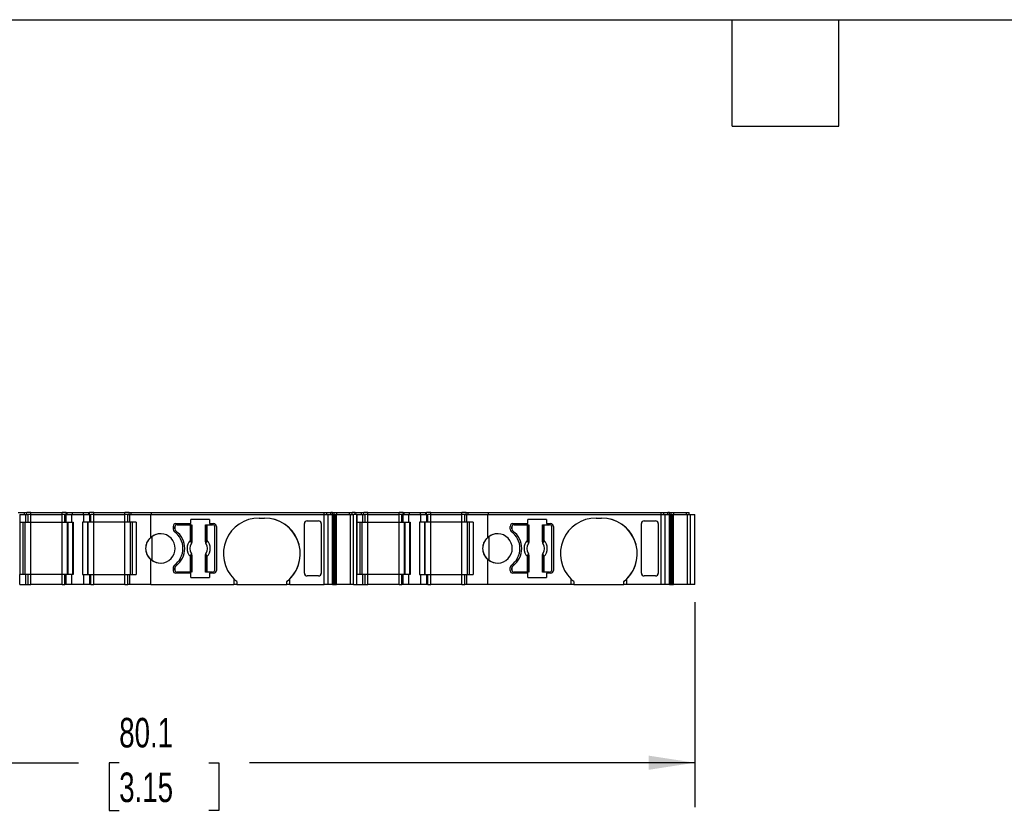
# Model space of a CAD drawing. Header units: millimetres. Extents: x 6 to 273, y 6 to 210.
# Tile 3 of 6: x 85 to 155, y 153 to 210. Entities that reach past the tile are written whole.
import ezdxf

# ---------------------------------------------------------------- set-up
doc = ezdxf.new("R2010")
doc.units = ezdxf.units.MM
doc.linetypes.add('SLD-Solid', pattern=[0])
doc.layers.add('DIMENSIONS', color=140, linetype='SLD-Solid', lineweight=25)
doc.layers.add('TEXT', color=140, linetype='SLD-Solid', lineweight=25)
doc.styles.add('SLDTEXTSTYLE0', font='TXT', dxfattribs={"width": 0.7})
doc.dimstyles.new('SLDDIMSTYLE0', dxfattribs={"dimtxt": 2.158008, "dimasz": 3.302, "dimexe": 0, "dimexo": 0.0625, "dimgap": 0.539502, "dimtad": 0, "dimtih": 1, "dimtoh": 1, "dimrnd": 1e-09, "dimzin": 12, "dimdsep": 46, "dimtxsty": 'SLDTEXTSTYLE0', "dimsah": 1, "dimcen": 0.09, "dimadec": 0, "dimazin": 3, "dimtfac": 1, "dimtofl": 0, "dimtmove": 0, "dimatfit": 3, "dimfxl": 0, "dimfrac": 2, "dimtolj": 1, "dimtzin": 12, "dimarcsym": 0})

# ---------------------------------------------------------------- blocks, each defined once
blk = doc.blocks.new('_D_4')
at = {"layer": 'DIMENSIONS'}
for p, q in [((53.118, 167.837), (53.118, 153.156)), ((133.205, 167.837), (133.205, 153.156)), ((53.118, 156.331), (89.065, 156.331)), ((91.989, 156.331), (91.264, 156.331)), ((91.264, 156.331), (91.264, 152.901)), ((98.401, 156.331), (99.126, 156.331)), ((99.126, 156.331), (99.126, 152.901)), ((133.205, 156.331), (101.325, 156.331)), ((91.264, 152.901), (91.989, 152.901)), ((99.126, 152.901), (98.401, 152.901))]:
    blk.add_line(p, q, dxfattribs=at)
for points in [[(53.118, 156.331), (56.42, 155.823), (56.42, 156.839)], [(133.205, 156.331), (129.903, 156.839), (129.903, 155.823)]]:
    blk.add_solid(points, dxfattribs=at)
at = {"layer": 'DIMENSIONS', "char_height": 2.1167, "attachment_point": 1, "style": 'SLDTEXTSTYLE0'}
for s, insert in [('80.1', (91.989, 159.543)), ('3.15', (91.989, 155.63))]:
    blk.add_mtext(s, dxfattribs=dict(at, insert=insert))

msp = doc.modelspace()

# ---------------------------------------------------------------- linework, layer by layer
for p, q in [((84.762, 174.257), (85.206, 174.257)), ((85.206, 174.107), (85.206, 174.257)), ((85.206, 174.107), (85.206, 174.257)), ((85.206, 174.257), (85.206, 174.257)), ((85.206, 174.257), (85.362, 174.257)), ((85.362, 174.107), (85.362, 174.257)), ((85.362, 174.107), (85.362, 174.257)), ((85.662, 174.257), (85.362, 174.257)), ((85.662, 174.107), (85.662, 174.257)), ((85.662, 174.257), (87.895, 174.257)), ((87.895, 174.107), (87.895, 174.257)), ((88.195, 174.257), (87.895, 174.257)), ((88.195, 174.107), (88.195, 174.257)), ((88.195, 174.257), (88.254, 174.257)), ((88.195, 174.107), (88.195, 174.257)), ((88.254, 174.107), (88.254, 174.257)), ((88.254, 174.257), (88.636, 174.257)), ((88.636, 174.107), (88.636, 174.257)), ((88.636, 174.257), (89.421, 174.257)), ((89.421, 174.107), (89.421, 174.257)), ((89.421, 174.257), (89.804, 174.257)), ((89.804, 174.107), (89.804, 174.257)), ((89.804, 174.257), (89.862, 174.257)), ((89.862, 174.107), (89.862, 174.257)), ((89.862, 174.107), (89.862, 174.257)), ((90.162, 174.257), (89.862, 174.257)), ((90.162, 174.107), (90.162, 174.257)), ((90.162, 174.257), (92.395, 174.257)), ((92.395, 174.107), (92.395, 174.257)), ((92.695, 174.257), (92.395, 174.257)), ((92.695, 174.107), (92.695, 174.257)), ((92.695, 174.257), (92.851, 174.257)), ((92.851, 174.107), (92.851, 174.257)), ((92.851, 174.257), (94.296, 174.257)), ((92.851, 174.107), (92.851, 174.257)), ((92.851, 174.257), (92.851, 174.257)), ((94.296, 174.107), (94.296, 174.257)), ((94.296, 174.257), (106.671, 174.257)), ((106.671, 174.107), (106.671, 174.257)), ((106.671, 174.257), (106.864, 174.257)), ((106.864, 174.107), (106.864, 174.257)), ((106.864, 174.257), (107.147, 174.257)), ((107.147, 174.107), (107.147, 174.257)), ((107.267, 174.257), (107.147, 174.257)), ((107.267, 174.107), (107.267, 174.257)), ((107.267, 174.257), (107.382, 174.257)), ((107.382, 174.107), (107.382, 174.257)), ((107.382, 174.257), (107.527, 174.257)), ((107.527, 174.257), (107.569, 174.257)), ((107.569, 174.107), (107.569, 174.257)), ((107.569, 174.257), (108.476, 174.257)), ((108.476, 174.107), (108.476, 174.257)), ((108.476, 174.257), (108.665, 174.257)), ((108.665, 174.107), (108.665, 174.257)), ((108.665, 174.257), (108.672, 174.257)), ((108.672, 174.107), (108.672, 174.257)), ((108.672, 174.107), (108.672, 174.257)), ((108.896, 174.257), (108.672, 174.257)), ((108.896, 174.107), (108.896, 174.257)), ((108.896, 174.107), (108.896, 174.257)), ((108.896, 174.257), (109.34, 174.257)), ((109.34, 174.107), (109.34, 174.257)), ((109.34, 174.107), (109.34, 174.257)), ((109.34, 174.257), (109.34, 174.257)), ((109.34, 174.257), (109.496, 174.257)), ((109.496, 174.107), (109.496, 174.257)), ((109.496, 174.107), (109.496, 174.257)), ((109.796, 174.257), (109.496, 174.257)), ((109.796, 174.107), (109.796, 174.257)), ((109.796, 174.257), (112.028, 174.257)), ((112.028, 174.107), (112.028, 174.257)), ((112.328, 174.257), (112.028, 174.257)), ((112.328, 174.107), (112.328, 174.257)), ((112.328, 174.257), (112.387, 174.257)), ((112.328, 174.107), (112.328, 174.257)), ((112.387, 174.107), (112.387, 174.257)), ((112.387, 174.257), (112.77, 174.257)), ((112.77, 174.107), (112.77, 174.257)), ((112.77, 174.257), (113.554, 174.257)), ((113.554, 174.107), (113.554, 174.257)), ((113.554, 174.257), (113.937, 174.257)), ((113.937, 174.107), (113.937, 174.257)), ((113.937, 174.257), (113.996, 174.257)), ((113.996, 174.107), (113.996, 174.257)), ((113.996, 174.107), (113.996, 174.257)), ((114.296, 174.257), (113.996, 174.257)), ((114.296, 174.107), (114.296, 174.257)), ((114.296, 174.257), (116.528, 174.257)), ((116.528, 174.107), (116.528, 174.257)), ((116.828, 174.257), (116.528, 174.257)), ((116.828, 174.107), (116.828, 174.257)), ((116.828, 174.257), (116.984, 174.257)), ((116.984, 174.107), (116.984, 174.257)), ((116.984, 174.257), (118.43, 174.257)), ((116.984, 174.107), (116.984, 174.257)), ((116.984, 174.257), (116.984, 174.257)), ((118.43, 174.107), (118.43, 174.257)), ((118.43, 174.257), (130.804, 174.257)), ((130.804, 174.107), (130.804, 174.257)), ((130.804, 174.257), (130.997, 174.257)), ((130.997, 174.107), (130.997, 174.257)), ((130.997, 174.257), (131.281, 174.257)), ((131.281, 174.107), (131.281, 174.257)), ((131.4, 174.257), (131.281, 174.257)), ((131.4, 174.107), (131.4, 174.257)), ((131.4, 174.257), (131.515, 174.257)), ((131.515, 174.107), (131.515, 174.257)), ((131.515, 174.257), (131.66, 174.257)), ((131.66, 174.257), (131.702, 174.257)), ((131.702, 174.107), (131.702, 174.257)), ((131.702, 174.257), (132.61, 174.257)), ((132.61, 174.107), (132.61, 174.257)), ((132.61, 174.257), (132.799, 174.257)), ((132.799, 174.107), (132.799, 174.257)), ((132.799, 174.257), (132.805, 174.257)), ((132.805, 174.107), (132.805, 174.257)), ((132.805, 174.107), (132.805, 174.257)), ((132.805, 174.107), (132.805, 174.257)), ((132.805, 174.257), (132.805, 174.257)), ((84.862, 174.107), (84.862, 173.557)), ((84.862, 174.107), (85.306, 174.107)), ((84.862, 173.557), (84.862, 173.557)), ((84.862, 173.557), (84.862, 169.807)), ((84.862, 173.557), (85.306, 173.557)), ((85.106, 169.807), (85.106, 173.557)), ((85.106, 169.807), (85.106, 173.557)), ((85.262, 169.807), (85.262, 173.557)), ((85.262, 169.807), (85.262, 173.557)), ((85.306, 173.557), (85.306, 174.107)), ((85.306, 173.557), (85.306, 174.107)), ((85.306, 174.107), (85.306, 174.107)), ((85.306, 174.107), (85.462, 174.107)), ((85.306, 173.557), (85.306, 173.557)), ((85.306, 173.557), (85.462, 173.557)), ((85.462, 173.557), (85.462, 174.107)), ((85.462, 173.557), (85.462, 174.107)), ((85.462, 173.557), (85.462, 174.107)), ((85.662, 174.107), (85.462, 174.107)), ((85.462, 173.557), (85.462, 173.81)), ((85.462, 173.557), (85.662, 173.557)), ((85.662, 173.557), (85.662, 174.107)), ((85.662, 174.107), (87.895, 174.107)), ((85.662, 169.807), (85.662, 173.557)), ((85.662, 173.557), (87.895, 173.557)), ((87.895, 173.557), (87.895, 174.107)), ((88.095, 174.107), (87.895, 174.107)), ((87.895, 169.807), (87.895, 173.557)), ((87.895, 173.557), (88.095, 173.557)), ((88.095, 173.557), (88.095, 174.107)), ((88.095, 174.107), (88.183, 174.107)), ((88.095, 173.557), (88.095, 174.107)), ((88.095, 173.557), (88.183, 173.557)), ((88.183, 173.557), (88.183, 174.107)), ((88.183, 174.107), (88.595, 174.107)), ((88.183, 173.557), (88.595, 173.557)), ((88.295, 169.807), (88.295, 173.557)), ((88.295, 169.807), (88.295, 173.557)), ((88.324, 169.807), (88.324, 173.557)), ((88.595, 173.557), (88.595, 174.107)), ((88.595, 174.107), (89.462, 174.107)), ((88.595, 173.557), (88.695, 173.557)), ((88.678, 169.807), (88.678, 173.557)), ((88.695, 173.557), (88.695, 169.807)), ((89.362, 173.557), (89.362, 169.807)), ((89.362, 173.557), (89.362, 169.807)), ((89.362, 173.557), (89.362, 173.557)), ((89.462, 173.557), (89.362, 173.557)), ((89.379, 169.807), (89.379, 173.557)), ((89.462, 173.557), (89.462, 174.107)), ((89.462, 174.107), (89.874, 174.107)), ((89.874, 173.557), (89.462, 173.557)), ((89.733, 169.807), (89.733, 173.557)), ((89.762, 169.807), (89.762, 173.557)), ((89.762, 169.807), (89.762, 173.557)), ((89.874, 173.557), (89.874, 174.107)), ((89.874, 174.107), (89.962, 174.107)), ((89.962, 173.557), (89.874, 173.557)), ((89.962, 173.557), (89.962, 174.107)), ((89.962, 173.557), (89.962, 174.107)), ((90.162, 174.107), (89.962, 174.107)), ((90.162, 173.557), (89.962, 173.557)), ((90.162, 173.557), (90.162, 174.107)), ((90.162, 174.107), (92.395, 174.107)), ((90.162, 169.807), (90.162, 173.557)), ((92.395, 173.557), (90.162, 173.557)), ((92.395, 173.557), (92.395, 174.107)), ((92.595, 174.107), (92.395, 174.107)), ((92.395, 169.807), (92.395, 173.557)), ((92.595, 173.557), (92.395, 173.557)), ((92.595, 173.557), (92.595, 174.107)), ((92.595, 174.107), (92.751, 174.107)), ((92.595, 173.557), (92.595, 174.107)), ((92.595, 173.557), (92.595, 174.107)), ((92.751, 173.557), (92.595, 173.557)), ((92.751, 173.557), (92.751, 174.107)), ((92.751, 174.107), (94.252, 174.107)), ((92.751, 173.557), (92.751, 174.107)), ((92.751, 174.107), (92.751, 174.107)), ((93.195, 173.557), (92.751, 173.557)), ((92.751, 173.557), (92.751, 173.557)), ((92.795, 169.807), (92.795, 173.557)), ((92.951, 169.807), (92.951, 173.557)), ((92.951, 169.807), (92.951, 173.557)), ((93.195, 173.557), (93.195, 169.807)), ((94.252, 172.465), (94.252, 174.107)), ((94.252, 174.107), (106.671, 174.107)), ((96.052, 173.457), (97.106, 173.457)), ((98.447, 173.757), (97.106, 173.757)), ((97.106, 173.457), (97.106, 173.757)), ((98.447, 173.757), (98.447, 173.457)), ((98.447, 173.457), (98.752, 173.457)), ((102.002, 173.857), (102.402, 173.857)), ((105.252, 169.908), (105.252, 173.456)), ((105.452, 173.657), (106.261, 173.657)), ((106.461, 173.474), (106.461, 173.456)), ((106.461, 173.474), (106.461, 169.89)), ((106.461, 173.456), (106.461, 169.908)), ((106.671, 169.107), (106.671, 174.107)), ((106.671, 174.107), (106.961, 174.107)), ((106.961, 169.107), (106.961, 174.107)), ((106.961, 174.107), (107.262, 174.107)), ((107.262, 169.107), (107.262, 174.107)), ((107.262, 174.107), (107.356, 174.107)), ((107.262, 174.007), (107.356, 174.007)), ((107.356, 174.007), (107.356, 174.107)), ((107.356, 174.107), (107.501, 174.107)), ((107.356, 174.007), (107.501, 174.007)), ((107.365, 169.107), (107.365, 174.007)), ((107.408, 169.107), (107.408, 174.007)), ((107.478, 169.107), (107.478, 174.007)), ((107.501, 174.007), (107.501, 174.107)), ((107.501, 174.107), (107.559, 174.107)), ((107.501, 169.107), (107.501, 174.007)), ((107.559, 169.107), (107.559, 174.107)), ((107.559, 174.107), (108.554, 174.107)), ((108.554, 169.107), (108.554, 174.107)), ((108.554, 174.107), (108.762, 174.107)), ((108.762, 169.107), (108.762, 174.107)), ((108.762, 174.107), (108.772, 174.107)), ((108.772, 169.107), (108.772, 174.107)), ((108.772, 169.107), (108.772, 174.107)), ((108.996, 174.107), (108.772, 174.107)), ((108.996, 169.107), (108.996, 174.107)), ((108.996, 174.107), (108.996, 173.557)), ((108.996, 174.107), (109.44, 174.107)), ((108.996, 173.557), (108.996, 173.557)), ((108.996, 173.557), (108.996, 169.807)), ((108.996, 173.557), (109.44, 173.557)), ((109.24, 169.807), (109.24, 173.557)), ((109.24, 169.807), (109.24, 173.557)), ((109.396, 169.807), (109.396, 173.557)), ((109.396, 169.807), (109.396, 173.557)), ((109.44, 173.557), (109.44, 174.107)), ((109.44, 173.557), (109.44, 174.107)), ((109.44, 174.107), (109.44, 174.107)), ((109.44, 174.107), (109.596, 174.107)), ((109.44, 173.557), (109.44, 173.557)), ((109.44, 173.557), (109.596, 173.557)), ((109.596, 173.557), (109.596, 174.107)), ((109.596, 173.557), (109.596, 174.107)), ((109.596, 173.557), (109.596, 174.107)), ((109.796, 174.107), (109.596, 174.107)), ((109.596, 173.557), (109.596, 173.81)), ((109.596, 173.557), (109.796, 173.557)), ((109.796, 173.557), (109.796, 174.107)), ((109.796, 174.107), (112.028, 174.107)), ((109.796, 169.807), (109.796, 173.557)), ((109.796, 173.557), (112.028, 173.557)), ((112.028, 173.557), (112.028, 174.107)), ((112.228, 174.107), (112.028, 174.107)), ((112.028, 169.807), (112.028, 173.557)), ((112.028, 173.557), (112.228, 173.557)), ((112.228, 173.557), (112.228, 174.107)), ((112.228, 174.107), (112.316, 174.107)), ((112.228, 173.557), (112.228, 174.107)), ((112.228, 173.557), (112.316, 173.557)), ((112.316, 173.557), (112.316, 174.107)), ((112.316, 174.107), (112.728, 174.107)), ((112.316, 173.557), (112.728, 173.557)), ((112.428, 169.807), (112.428, 173.557)), ((112.428, 169.807), (112.428, 173.557)), ((112.458, 169.807), (112.458, 173.557)), ((112.728, 173.557), (112.728, 174.107)), ((112.728, 174.107), (113.596, 174.107)), ((112.728, 173.557), (112.828, 173.557)), ((112.811, 169.807), (112.811, 173.557)), ((112.828, 173.557), (112.828, 169.807)), ((113.496, 173.557), (113.496, 169.807)), ((113.596, 173.557), (113.496, 173.557)), ((113.496, 173.557), (113.496, 169.807)), ((113.496, 173.557), (113.496, 173.557)), ((113.513, 169.807), (113.513, 173.557)), ((113.596, 173.557), (113.596, 174.107)), ((113.596, 174.107), (114.008, 174.107)), ((114.008, 173.557), (113.596, 173.557)), ((113.866, 169.807), (113.866, 173.557)), ((113.896, 169.807), (113.896, 173.557)), ((113.896, 169.807), (113.896, 173.557)), ((114.008, 173.557), (114.008, 174.107)), ((114.008, 174.107), (114.096, 174.107)), ((114.096, 173.557), (114.008, 173.557)), ((114.096, 173.557), (114.096, 174.107)), ((114.096, 173.557), (114.096, 174.107)), ((114.296, 174.107), (114.096, 174.107)), ((114.296, 173.557), (114.096, 173.557)), ((114.296, 173.557), (114.296, 174.107)), ((114.296, 174.107), (116.528, 174.107)), ((114.296, 169.807), (114.296, 173.557)), ((116.528, 173.557), (114.296, 173.557)), ((116.528, 173.557), (116.528, 174.107)), ((116.728, 174.107), (116.528, 174.107)), ((116.728, 173.557), (116.528, 173.557)), ((116.528, 169.807), (116.528, 173.557)), ((116.728, 173.557), (116.728, 174.107)), ((116.728, 174.107), (116.884, 174.107)), ((116.728, 173.557), (116.728, 174.107)), ((116.728, 173.557), (116.728, 174.107)), ((116.884, 173.557), (116.728, 173.557)), ((116.884, 173.557), (116.884, 174.107)), ((116.884, 174.107), (118.385, 174.107)), ((116.884, 173.557), (116.884, 174.107)), ((116.884, 174.107), (116.884, 174.107)), ((117.328, 173.557), (116.884, 173.557)), ((116.884, 173.557), (116.884, 173.557)), ((116.928, 169.807), (116.928, 173.557)), ((117.084, 169.807), (117.084, 173.557)), ((117.084, 169.807), (117.084, 173.557)), ((117.328, 173.557), (117.328, 169.807)), ((118.385, 172.465), (118.385, 174.107)), ((118.385, 174.107), (130.804, 174.107)), ((120.185, 173.457), (121.239, 173.457)), ((122.58, 173.757), (121.239, 173.757)), ((121.239, 173.457), (121.239, 173.757)), ((122.58, 173.757), (122.58, 173.457)), ((122.58, 173.457), (122.885, 173.457)), ((126.135, 173.857), (126.535, 173.857)), ((129.385, 169.908), (129.385, 173.456)), ((129.585, 173.657), (130.394, 173.657)), ((130.594, 173.474), (130.594, 173.456)), ((130.594, 173.474), (130.594, 169.89)), ((130.594, 173.456), (130.594, 169.908)), ((130.804, 169.107), (130.804, 174.107)), ((130.804, 174.107), (131.094, 174.107)), ((131.094, 169.107), (131.094, 174.107)), ((131.094, 174.107), (131.396, 174.107)), ((131.396, 169.107), (131.396, 174.107)), ((131.396, 174.107), (131.489, 174.107)), ((131.396, 174.007), (131.489, 174.007)), ((131.489, 174.007), (131.489, 174.107)), ((131.489, 174.107), (131.634, 174.107)), ((131.489, 174.007), (131.634, 174.007)), ((131.498, 169.107), (131.498, 174.007)), ((131.541, 169.107), (131.541, 174.007)), ((131.612, 169.107), (131.612, 174.007)), ((131.634, 174.107), (131.692, 174.107)), ((131.634, 169.107), (131.634, 174.007)), ((131.692, 169.107), (131.692, 174.107)), ((131.692, 174.107), (132.688, 174.107)), ((132.688, 169.107), (132.688, 174.107)), ((132.688, 174.107), (132.895, 174.107)), ((132.895, 169.107), (132.895, 174.107)), ((132.895, 174.107), (132.905, 174.107)), ((132.905, 169.107), (132.905, 174.107)), ((132.905, 169.107), (132.905, 174.107)), ((132.905, 174.107), (133.205, 174.107)), ((133.205, 169.107), (133.205, 174.107)), ((95.852, 173.257), (95.852, 173.057)), ((95.977, 173.232), (95.977, 173.082)), ((95.977, 173.082), (95.977, 173.232)), ((96.057, 172.922), (96.057, 172.922)), ((96.127, 173.382), (97.085, 173.382)), ((97.085, 172.269), (97.085, 173.382)), ((97.085, 173.382), (97.185, 173.382)), ((97.185, 173.382), (97.185, 172.269)), ((97.185, 173.382), (97.195, 173.382)), ((97.195, 172.158), (97.195, 173.382)), ((98.16, 173.382), (98.16, 172.158)), ((98.16, 173.382), (98.169, 173.382)), ((98.169, 172.269), (98.169, 173.382)), ((98.169, 173.382), (98.269, 173.382)), ((98.269, 173.382), (98.269, 172.269)), ((98.269, 173.382), (98.677, 173.382)), ((98.827, 170.132), (98.827, 173.232)), ((98.952, 173.257), (98.952, 170.107)), ((98.952, 173.257), (98.952, 173.257)), ((98.952, 173.257), (98.952, 170.107)), ((119.985, 173.057), (119.985, 173.257)), ((120.11, 173.232), (120.11, 173.082)), ((120.11, 173.082), (120.11, 173.232)), ((120.19, 172.922), (120.19, 172.922)), ((120.26, 173.382), (121.219, 173.382)), ((121.219, 172.269), (121.219, 173.382)), ((121.219, 173.382), (121.318, 173.382)), ((121.318, 173.382), (121.318, 172.269)), ((121.318, 173.382), (121.328, 173.382)), ((121.328, 172.158), (121.328, 173.382)), ((122.293, 173.382), (122.293, 172.158)), ((122.293, 173.382), (122.302, 173.382)), ((122.302, 172.269), (122.302, 173.382)), ((122.302, 173.382), (122.402, 173.382)), ((122.402, 173.382), (122.402, 172.269)), ((122.402, 173.382), (122.81, 173.382)), ((122.96, 170.132), (122.96, 173.232)), ((123.085, 173.257), (123.085, 170.107)), ((123.085, 173.257), (123.085, 173.257)), ((123.085, 173.257), (123.085, 170.107)), ((94.341, 170.828), (94.341, 172.536)), ((97.085, 172.269), (97.185, 172.269)), ((98.169, 172.269), (98.269, 172.269)), ((118.474, 170.828), (118.474, 172.536)), ((121.219, 172.269), (121.318, 172.269)), ((122.302, 172.269), (122.402, 172.269)), ((94.252, 169.107), (94.252, 170.899)), ((97.085, 169.982), (97.085, 171.095)), ((97.185, 171.095), (97.085, 171.095)), ((97.185, 171.095), (97.185, 169.982)), ((97.195, 169.982), (97.195, 171.205)), ((98.16, 171.205), (98.16, 169.982)), ((98.169, 169.982), (98.169, 171.095)), ((98.269, 171.095), (98.169, 171.095)), ((98.269, 171.095), (98.269, 169.982)), ((118.385, 169.107), (118.385, 170.899)), ((121.219, 169.982), (121.219, 171.095)), ((121.318, 171.095), (121.219, 171.095)), ((121.318, 171.095), (121.318, 169.982)), ((121.328, 169.982), (121.328, 171.205)), ((122.293, 171.205), (122.293, 169.982)), ((122.302, 169.982), (122.302, 171.095)), ((122.402, 171.095), (122.302, 171.095)), ((122.402, 171.095), (122.402, 169.982)), ((95.852, 170.307), (95.852, 170.107)), ((95.977, 170.282), (95.977, 170.132)), ((95.977, 170.132), (95.977, 170.282)), ((96.057, 170.442), (96.057, 170.442)), ((97.085, 169.982), (96.127, 169.982)), ((97.185, 169.982), (97.085, 169.982)), ((97.195, 169.982), (97.185, 169.982)), ((98.169, 169.982), (98.16, 169.982)), ((98.269, 169.982), (98.169, 169.982)), ((98.677, 169.982), (98.269, 169.982)), ((98.952, 170.107), (98.952, 170.107)), ((119.985, 170.107), (119.985, 170.307)), ((120.11, 170.282), (120.11, 170.132)), ((120.11, 170.132), (120.11, 170.282)), ((120.19, 170.442), (120.19, 170.442)), ((121.219, 169.982), (120.26, 169.982)), ((121.318, 169.982), (121.219, 169.982)), ((121.328, 169.982), (121.318, 169.982)), ((122.302, 169.982), (122.293, 169.982)), ((122.402, 169.982), (122.302, 169.982)), ((122.81, 169.982), (122.402, 169.982)), ((123.085, 170.107), (123.085, 170.107)), ((84.862, 169.807), (84.862, 169.807)), ((84.862, 169.107), (84.862, 169.807)), ((85.306, 169.807), (84.862, 169.807)), ((85.306, 169.107), (85.306, 169.807)), ((85.306, 169.107), (85.306, 169.807)), ((85.306, 169.807), (85.306, 169.807)), ((85.462, 169.807), (85.306, 169.807)), ((85.462, 169.107), (85.462, 169.807)), ((85.462, 169.107), (85.462, 169.807)), ((85.462, 169.107), (85.462, 169.807)), ((85.662, 169.807), (85.462, 169.807)), ((85.462, 169.107), (85.462, 169.484)), ((85.662, 169.107), (85.662, 169.807)), ((87.895, 169.807), (85.662, 169.807)), ((87.895, 169.107), (87.895, 169.807)), ((88.095, 169.807), (87.895, 169.807)), ((88.095, 169.107), (88.095, 169.807)), ((88.183, 169.807), (88.095, 169.807)), ((88.095, 169.107), (88.095, 169.807)), ((88.183, 169.107), (88.183, 169.807)), ((88.595, 169.807), (88.183, 169.807)), ((88.595, 169.107), (88.595, 169.807)), ((88.695, 169.807), (88.595, 169.807)), ((89.362, 169.807), (89.362, 169.807)), ((89.362, 169.807), (89.462, 169.807)), ((89.462, 169.107), (89.462, 169.807)), ((89.462, 169.807), (89.874, 169.807)), ((89.874, 169.107), (89.874, 169.807)), ((89.874, 169.807), (89.962, 169.807)), ((89.962, 169.107), (89.962, 169.807)), ((89.962, 169.107), (89.962, 169.807)), ((89.962, 169.807), (90.162, 169.807)), ((90.162, 169.107), (90.162, 169.807)), ((90.162, 169.807), (92.395, 169.807)), ((92.395, 169.107), (92.395, 169.807)), ((92.395, 169.807), (92.595, 169.807)), ((92.595, 169.107), (92.595, 169.807)), ((92.595, 169.807), (92.751, 169.807)), ((92.595, 169.107), (92.595, 169.807)), ((92.595, 169.107), (92.595, 169.807)), ((92.751, 169.107), (92.751, 169.807)), ((92.751, 169.807), (93.195, 169.807)), ((92.751, 169.107), (92.751, 169.807)), ((92.751, 169.807), (92.751, 169.807)), ((97.106, 169.907), (96.052, 169.907)), ((97.106, 169.607), (97.106, 169.907)), ((97.106, 169.607), (98.447, 169.607)), ((98.447, 169.907), (98.447, 169.607)), ((98.752, 169.907), (98.447, 169.907)), ((100.202, 169.501), (100.202, 169.107)), ((100.402, 169.321), (100.402, 169.107)), ((104.002, 169.107), (104.002, 169.321)), ((104.202, 169.107), (104.202, 169.501)), ((106.261, 169.707), (105.452, 169.707)), ((106.461, 169.908), (106.461, 169.89)), ((108.996, 169.807), (108.996, 169.807)), ((108.996, 169.107), (108.996, 169.807)), ((109.44, 169.807), (108.996, 169.807)), ((109.44, 169.107), (109.44, 169.807)), ((109.44, 169.107), (109.44, 169.807)), ((109.44, 169.807), (109.44, 169.807)), ((109.596, 169.807), (109.44, 169.807)), ((109.596, 169.107), (109.596, 169.807)), ((109.596, 169.107), (109.596, 169.807)), ((109.596, 169.107), (109.596, 169.807)), ((109.796, 169.807), (109.596, 169.807)), ((109.596, 169.107), (109.596, 169.484)), ((109.796, 169.107), (109.796, 169.807)), ((112.028, 169.807), (109.796, 169.807)), ((112.028, 169.107), (112.028, 169.807)), ((112.228, 169.807), (112.028, 169.807)), ((112.228, 169.107), (112.228, 169.807)), ((112.316, 169.807), (112.228, 169.807)), ((112.228, 169.107), (112.228, 169.807)), ((112.316, 169.107), (112.316, 169.807)), ((112.728, 169.807), (112.316, 169.807)), ((112.728, 169.107), (112.728, 169.807)), ((112.828, 169.807), (112.728, 169.807)), ((113.496, 169.807), (113.596, 169.807)), ((113.496, 169.807), (113.496, 169.807)), ((113.596, 169.107), (113.596, 169.807)), ((113.596, 169.807), (114.008, 169.807)), ((114.008, 169.107), (114.008, 169.807)), ((114.008, 169.807), (114.096, 169.807)), ((114.096, 169.107), (114.096, 169.807)), ((114.096, 169.107), (114.096, 169.807)), ((114.096, 169.807), (114.296, 169.807)), ((114.296, 169.107), (114.296, 169.807)), ((114.296, 169.807), (116.528, 169.807)), ((116.528, 169.107), (116.528, 169.807)), ((116.528, 169.807), (116.728, 169.807)), ((116.728, 169.107), (116.728, 169.807)), ((116.728, 169.807), (116.884, 169.807)), ((116.728, 169.107), (116.728, 169.807)), ((116.728, 169.107), (116.728, 169.807)), ((116.884, 169.107), (116.884, 169.807)), ((116.884, 169.807), (117.328, 169.807)), ((116.884, 169.107), (116.884, 169.807)), ((116.884, 169.807), (116.884, 169.807)), ((121.239, 169.907), (120.185, 169.907)), ((121.239, 169.607), (121.239, 169.907)), ((121.239, 169.607), (122.58, 169.607)), ((122.58, 169.907), (122.58, 169.607)), ((122.885, 169.907), (122.58, 169.907)), ((124.335, 169.501), (124.335, 169.107)), ((124.535, 169.321), (124.535, 169.107)), ((128.135, 169.107), (128.135, 169.321)), ((128.335, 169.107), (128.335, 169.501)), ((130.394, 169.707), (129.585, 169.707)), ((130.594, 169.908), (130.594, 169.89)), ((84.862, 169.107), (85.306, 169.107)), ((85.306, 169.107), (85.306, 169.107)), ((85.306, 169.107), (85.462, 169.107)), ((85.462, 169.107), (85.662, 169.107)), ((87.895, 169.107), (85.662, 169.107)), ((87.895, 169.107), (88.095, 169.107)), ((88.183, 169.107), (88.095, 169.107)), ((88.595, 169.107), (88.183, 169.107)), ((89.462, 169.107), (88.595, 169.107)), ((89.874, 169.107), (89.462, 169.107)), ((89.962, 169.107), (89.874, 169.107)), ((89.962, 169.107), (90.162, 169.107)), ((92.395, 169.107), (90.162, 169.107)), ((92.395, 169.107), (92.595, 169.107)), ((92.751, 169.107), (92.595, 169.107)), ((94.252, 169.107), (92.751, 169.107)), ((92.751, 169.107), (92.751, 169.107)), ((94.252, 169.107), (100.202, 169.107)), ((100.402, 169.107), (100.202, 169.107)), ((100.402, 169.107), (104.002, 169.107)), ((104.202, 169.107), (104.002, 169.107)), ((104.202, 169.107), (106.671, 169.107)), ((106.961, 169.107), (106.671, 169.107)), ((107.262, 169.107), (106.961, 169.107)), ((107.262, 169.107), (107.365, 169.107)), ((107.365, 169.107), (107.408, 169.107)), ((107.408, 169.107), (107.478, 169.107)), ((107.478, 169.107), (107.501, 169.107)), ((107.501, 169.107), (107.559, 169.107)), ((108.554, 169.107), (107.559, 169.107)), ((108.762, 169.107), (108.554, 169.107)), ((108.772, 169.107), (108.762, 169.107)), ((108.772, 169.107), (108.996, 169.107)), ((108.996, 169.107), (109.44, 169.107)), ((109.44, 169.107), (109.44, 169.107)), ((109.44, 169.107), (109.596, 169.107)), ((109.596, 169.107), (109.796, 169.107)), ((112.028, 169.107), (109.796, 169.107)), ((112.028, 169.107), (112.228, 169.107)), ((112.316, 169.107), (112.228, 169.107)), ((112.728, 169.107), (112.316, 169.107)), ((113.596, 169.107), (112.728, 169.107)), ((114.008, 169.107), (113.596, 169.107)), ((114.096, 169.107), (114.008, 169.107)), ((114.096, 169.107), (114.296, 169.107)), ((116.528, 169.107), (114.296, 169.107)), ((116.528, 169.107), (116.728, 169.107)), ((116.884, 169.107), (116.728, 169.107)), ((118.385, 169.107), (116.884, 169.107)), ((116.884, 169.107), (116.884, 169.107)), ((124.335, 169.107), (118.385, 169.107)), ((124.535, 169.107), (124.335, 169.107)), ((124.535, 169.107), (128.135, 169.107)), ((128.335, 169.107), (128.135, 169.107)), ((130.804, 169.107), (128.335, 169.107)), ((131.094, 169.107), (130.804, 169.107)), ((131.396, 169.107), (131.094, 169.107)), ((131.396, 169.107), (131.498, 169.107)), ((131.498, 169.107), (131.541, 169.107)), ((131.541, 169.107), (131.612, 169.107)), ((131.612, 169.107), (131.634, 169.107)), ((131.634, 169.107), (131.692, 169.107)), ((132.688, 169.107), (131.692, 169.107)), ((132.895, 169.107), (132.688, 169.107)), ((132.905, 169.107), (132.895, 169.107)), ((133.205, 169.107), (132.905, 169.107))]:
    msp.add_line(p, q)
at = {"flags": 128}
for points in [[(97.159, 172.044), (97.158, 172.045), (97.157, 172.045)], [(97.188, 172.161), (97.192, 172.159), (97.195, 172.158)], [(98.16, 172.158), (98.163, 172.16), (98.166, 172.161)], [(98.197, 172.045), (98.196, 172.045), (98.196, 172.044)], [(121.292, 172.044), (121.291, 172.045), (121.291, 172.045)], [(121.321, 172.161), (121.325, 172.159), (121.328, 172.158)], [(122.293, 172.158), (122.297, 172.16), (122.3, 172.161)], [(122.33, 172.045), (122.33, 172.045), (122.329, 172.044)], [(97.157, 171.319), (97.158, 171.319), (97.159, 171.32)], [(97.195, 171.205), (97.191, 171.204), (97.188, 171.203)], [(98.166, 171.203), (98.162, 171.205), (98.16, 171.205)], [(98.196, 171.32), (98.196, 171.319), (98.197, 171.319)], [(121.291, 171.319), (121.291, 171.319), (121.292, 171.32)], [(121.328, 171.205), (121.324, 171.204), (121.321, 171.203)], [(122.3, 171.203), (122.296, 171.205), (122.293, 171.205)], [(122.329, 171.32), (122.33, 171.319), (122.33, 171.319)]]:
    msp.add_lwpolyline(points, dxfattribs=at)
for centre, radius, start, end in [((96.052, 173.257), 0.2, 90, 180), ((98.752, 173.257), 0.2, 0, 90), ((98.752, 173.257), 0.2, 0, 90.00008), ((102.002, 171.307), 2.55, 90.00001, 225.09912), ((102.402, 171.307), 2.55, 314.90086, 90), ((102.402, 171.307), 2.55, 308.8624, 90), ((120.185, 173.257), 0.2, 90, 180), ((122.885, 173.257), 0.2, 0, 90), ((122.885, 173.257), 0.2, 0, 90.00008), ((126.135, 171.307), 2.55, 90.00001, 225.09912), ((126.535, 171.307), 2.55, 314.90086, 90), ((126.535, 171.307), 2.55, 308.86233, 90), ((96.052, 173.057), 0.2, 180, 233.9681), ((95.052, 171.682), 1.5, 306.03188, 53.96812), ((96.127, 173.232), 0.15, 90, 180), ((96.127, 173.232), 0.15, 90.00002, 180), ((96.177, 173.082), 0.2, 180, 233.1301), ((96.177, 173.082), 0.2, 180, 233.13009), ((95.127, 171.682), 1.55, 306.8699, 53.1301), ((95.127, 171.682), 1.55, 306.8699, 53.1301), ((98.677, 173.232), 0.15, 0, 90), ((120.185, 173.057), 0.2, 180, 233.9681), ((119.185, 171.682), 1.5, 306.03188, 53.96812), ((120.26, 173.232), 0.15, 90, 180), ((120.26, 173.232), 0.15, 90.00002, 180), ((120.31, 173.082), 0.2, 180, 233.1301), ((120.31, 173.082), 0.2, 180, 233.13009), ((119.26, 171.682), 1.55, 306.8699, 53.1301), ((119.26, 171.682), 1.55, 306.8699, 53.1301), ((122.81, 173.232), 0.15, 0, 90), ((94.952, 171.682), 1.05, 228.18968, 131.81032), ((94.952, 171.682), 1.05, 90, 125.59782), ((97.677, 171.682), 0.833, 135.23629, 224.76371), ((97.677, 171.682), 0.634, 145.08334, 214.91666), ((97.677, 171.682), 0.633, 145.05032, 214.94968), ((97.124, 172.175), 0.066, 289.96147, 346.89453), ((98.23, 172.175), 0.066, 193.10547, 250.03853), ((97.677, 171.682), 0.633, 325.05032, 34.94968), ((97.677, 171.682), 0.634, 325.08334, 34.91666), ((97.677, 171.682), 0.833, 315.23629, 44.76371), ((119.085, 171.682), 1.05, 228.18985, 131.81015), ((119.085, 171.682), 1.05, 90.00001, 125.59766), ((121.81, 171.682), 0.833, 135.23629, 224.76371), ((121.81, 171.682), 0.634, 145.08334, 214.91666), ((121.81, 171.682), 0.633, 145.05032, 214.94968), ((121.257, 172.175), 0.066, 289.96147, 346.89453), ((122.364, 172.175), 0.066, 193.10547, 250.03853), ((121.81, 171.682), 0.633, 325.05032, 34.94968), ((121.81, 171.682), 0.634, 325.08334, 34.91666), ((121.81, 171.682), 0.833, 315.23629, 44.76371), ((94.952, 171.682), 1.05, 234.40218, 270), ((97.124, 171.188), 0.066, 13.10547, 70.03853), ((98.23, 171.188), 0.066, 109.96147, 166.89453), ((119.085, 171.682), 1.05, 234.40234, 270.00001), ((121.257, 171.188), 0.066, 13.10547, 70.03853), ((122.364, 171.188), 0.066, 109.96147, 166.89453), ((96.052, 170.307), 0.2, 126.03188, 180), ((96.052, 170.107), 0.2, 180, 270), ((96.177, 170.282), 0.2, 126.8699, 180), ((96.177, 170.282), 0.2, 126.86991, 180), ((96.127, 170.132), 0.15, 180, 270), ((96.127, 170.132), 0.15, 180, 270), ((98.677, 170.132), 0.15, 270, 0), ((98.752, 170.107), 0.2, 270, 0), ((98.752, 170.107), 0.2, 269.99994, 0), ((120.185, 170.307), 0.2, 126.03188, 180), ((120.185, 170.107), 0.2, 180, 270), ((120.31, 170.282), 0.2, 126.8699, 180), ((120.31, 170.282), 0.2, 126.86991, 180), ((120.26, 170.132), 0.15, 180, 270), ((120.26, 170.132), 0.15, 180, 270), ((122.81, 170.132), 0.15, 270, 0), ((122.885, 170.107), 0.2, 270, 0), ((122.885, 170.107), 0.2, 269.99994, 0)]:
    msp.add_arc(centre, radius, start, end)
for points, knots in [([(105.452, 173.657), (105.405, 173.657), (105.35, 173.637), (105.272, 173.559), (105.252, 173.504), (105.252, 173.456)], [0, 0, 0, 0, 0.5, 0.5, 1, 1, 1, 1]), ([(106.461, 173.456), (106.461, 173.504), (106.441, 173.559), (106.363, 173.637), (106.308, 173.657), (106.261, 173.657)], [0, 0, 0, 0, 0.5, 0.5, 1, 1, 1, 1]), ([(129.585, 173.657), (129.538, 173.657), (129.483, 173.637), (129.405, 173.559), (129.385, 173.504), (129.385, 173.456)], [0, 0, 0, 0, 0.5, 0.5, 1, 1, 1, 1]), ([(130.594, 173.456), (130.594, 173.504), (130.574, 173.559), (130.496, 173.637), (130.441, 173.657), (130.394, 173.657)], [0, 0, 0, 0, 0.5, 0.5, 1, 1, 1, 1]), ([(94.341, 170.828), (94.225, 170.911), (94.114, 171.028), (93.951, 171.324), (93.902, 171.502), (93.902, 171.862), (93.951, 172.04), (94.114, 172.336), (94.225, 172.453), (94.341, 172.536)], [0, 0, 0, 0, 0.25, 0.25, 0.5, 0.5, 0.75, 0.75, 1, 1, 1, 1]), ([(94.252, 170.899), (94.155, 170.986), (94.066, 171.1), (93.939, 171.37), (93.902, 171.525), (93.902, 171.838), (93.939, 171.994), (94.066, 172.264), (94.155, 172.378), (94.252, 172.465)], [0, 0, 0, 0, 0.25, 0.25, 0.5, 0.5, 0.75, 0.75, 1, 1, 1, 1]), ([(97.188, 172.161), (97.188, 172.144), (97.186, 172.103), (97.168, 172.067), (97.157, 172.045)], [0, 0, 0, 0, 0.389276, 1, 1, 1, 1]), ([(97.159, 172.044), (97.162, 172.05), (97.166, 172.055), (97.169, 172.061), (97.172, 172.066), (97.175, 172.072), (97.178, 172.078), (97.18, 172.084), (97.183, 172.09), (97.185, 172.096), (97.186, 172.099), (97.187, 172.102), (97.187, 172.105), (97.189, 172.112), (97.191, 172.118), (97.192, 172.124), (97.192, 172.127), (97.193, 172.131), (97.193, 172.134), (97.194, 172.142), (97.195, 172.15), (97.195, 172.158)], [0, 0, 0, 0, 0.0000193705, 0.0000193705, 0.0000193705, 0.0000387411, 0.0000387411, 0.0000387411, 0.0000581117, 0.0000581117, 0.0000581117, 0.0000677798, 0.0000677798, 0.0000677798, 0.0000871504, 0.0000871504, 0.0000871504, 0.0000968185, 0.0000968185, 0.0000968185, 0.0001214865, 0.0001214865, 0.0001214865, 0.0001214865]), ([(98.16, 172.158), (98.16, 172.152), (98.16, 172.146), (98.161, 172.139), (98.161, 172.133), (98.162, 172.126), (98.163, 172.12), (98.165, 172.114), (98.166, 172.107), (98.168, 172.101), (98.169, 172.098), (98.17, 172.095), (98.171, 172.092), (98.173, 172.086), (98.176, 172.08), (98.178, 172.074), (98.18, 172.071), (98.181, 172.068), (98.183, 172.065), (98.187, 172.058), (98.191, 172.051), (98.196, 172.044)], [0, 0, 0, 0, 0.0000193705, 0.0000193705, 0.0000193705, 0.0000387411, 0.0000387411, 0.0000387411, 0.0000581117, 0.0000581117, 0.0000581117, 0.0000677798, 0.0000677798, 0.0000677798, 0.0000871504, 0.0000871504, 0.0000871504, 0.0000968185, 0.0000968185, 0.0000968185, 0.0001214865, 0.0001214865, 0.0001214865, 0.0001214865]), ([(98.208, 172.113), (98.205, 172.106), (98.198, 172.089), (98.192, 172.065), (98.195, 172.052), (98.197, 172.045)], [0, 0, 0, 0, 0.265902, 0.599333, 1, 1, 1, 1]), ([(98.269, 172.269), (98.264, 172.254), (98.254, 172.225), (98.238, 172.183), (98.222, 172.144), (98.212, 172.123), (98.208, 172.113)], [0, 0, 0, 0, 0.2512213, 0.500849, 0.7634248, 1, 1, 1, 1]), ([(118.474, 170.828), (118.359, 170.911), (118.247, 171.028), (118.084, 171.324), (118.035, 171.502), (118.035, 171.862), (118.084, 172.04), (118.247, 172.336), (118.359, 172.453), (118.474, 172.536)], [0, 0, 0, 0, 0.25, 0.25, 0.5, 0.5, 0.75, 0.75, 1, 1, 1, 1]), ([(118.385, 170.899), (118.288, 170.986), (118.199, 171.1), (118.072, 171.37), (118.035, 171.525), (118.035, 171.838), (118.072, 171.994), (118.199, 172.264), (118.288, 172.378), (118.385, 172.465)], [0, 0, 0, 0, 0.25, 0.25, 0.5, 0.5, 0.75, 0.75, 1, 1, 1, 1]), ([(121.321, 172.161), (121.321, 172.144), (121.32, 172.103), (121.302, 172.067), (121.291, 172.045)], [0, 0, 0, 0, 0.389276, 1, 1, 1, 1]), ([(121.292, 172.044), (121.296, 172.05), (121.299, 172.055), (121.302, 172.061), (121.306, 172.066), (121.308, 172.072), (121.311, 172.078), (121.314, 172.084), (121.316, 172.09), (121.318, 172.096), (121.319, 172.099), (121.32, 172.102), (121.321, 172.105), (121.322, 172.112), (121.324, 172.118), (121.325, 172.124), (121.326, 172.127), (121.326, 172.131), (121.326, 172.134), (121.327, 172.142), (121.328, 172.15), (121.328, 172.158)], [0, 0, 0, 0, 0.0000193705, 0.0000193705, 0.0000193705, 0.0000387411, 0.0000387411, 0.0000387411, 0.0000581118, 0.0000581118, 0.0000581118, 0.0000677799, 0.0000677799, 0.0000677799, 0.0000871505, 0.0000871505, 0.0000871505, 0.0000968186, 0.0000968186, 0.0000968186, 0.0001214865, 0.0001214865, 0.0001214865, 0.0001214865]), ([(122.293, 172.158), (122.293, 172.152), (122.293, 172.146), (122.294, 172.139), (122.295, 172.133), (122.295, 172.126), (122.297, 172.12), (122.298, 172.114), (122.3, 172.107), (122.301, 172.101), (122.302, 172.098), (122.303, 172.095), (122.304, 172.092), (122.307, 172.086), (122.309, 172.08), (122.312, 172.074), (122.313, 172.071), (122.315, 172.068), (122.316, 172.065), (122.32, 172.058), (122.324, 172.051), (122.329, 172.044)], [0, 0, 0, 0, 0.0000193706, 0.0000193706, 0.0000193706, 0.0000387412, 0.0000387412, 0.0000387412, 0.0000581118, 0.0000581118, 0.0000581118, 0.0000677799, 0.0000677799, 0.0000677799, 0.0000871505, 0.0000871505, 0.0000871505, 0.0000968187, 0.0000968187, 0.0000968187, 0.0001214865, 0.0001214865, 0.0001214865, 0.0001214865]), ([(122.341, 172.113), (122.338, 172.106), (122.331, 172.089), (122.326, 172.065), (122.329, 172.052), (122.33, 172.045)], [0, 0, 0, 0, 0.265902, 0.599333, 1, 1, 1, 1]), ([(122.402, 172.269), (122.397, 172.254), (122.387, 172.225), (122.371, 172.183), (122.355, 172.144), (122.346, 172.123), (122.341, 172.113)], [0, 0, 0, 0, 0.251221, 0.500849, 0.763425, 1, 1, 1, 1]), ([(97.085, 171.095), (97.091, 171.11), (97.101, 171.139), (97.117, 171.181), (97.132, 171.22), (97.142, 171.241), (97.146, 171.25)], [0, 0, 0, 0, 0.251221, 0.500849, 0.763425, 1, 1, 1, 1]), ([(97.146, 171.25), (97.149, 171.258), (97.157, 171.275), (97.162, 171.299), (97.159, 171.312), (97.157, 171.319)], [0, 0, 0, 0, 0.265902, 0.599333, 1, 1, 1, 1]), ([(97.195, 171.205), (97.195, 171.212), (97.194, 171.218), (97.194, 171.225), (97.193, 171.231), (97.192, 171.238), (97.191, 171.244), (97.19, 171.25), (97.188, 171.257), (97.186, 171.263), (97.185, 171.266), (97.184, 171.269), (97.183, 171.272), (97.181, 171.278), (97.179, 171.284), (97.176, 171.29), (97.174, 171.293), (97.173, 171.296), (97.172, 171.299), (97.168, 171.306), (97.163, 171.313), (97.159, 171.32)], [0, 0, 0, 0, 0.0000193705, 0.0000193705, 0.0000193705, 0.0000387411, 0.0000387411, 0.0000387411, 0.0000581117, 0.0000581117, 0.0000581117, 0.0000677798, 0.0000677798, 0.0000677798, 0.0000871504, 0.0000871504, 0.0000871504, 0.0000968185, 0.0000968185, 0.0000968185, 0.0001214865, 0.0001214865, 0.0001214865, 0.0001214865]), ([(98.196, 171.32), (98.192, 171.314), (98.188, 171.309), (98.185, 171.303), (98.182, 171.298), (98.179, 171.292), (98.177, 171.286), (98.174, 171.28), (98.172, 171.274), (98.17, 171.268), (98.169, 171.265), (98.168, 171.262), (98.167, 171.259), (98.165, 171.252), (98.164, 171.246), (98.163, 171.24), (98.162, 171.236), (98.162, 171.233), (98.161, 171.23), (98.16, 171.222), (98.16, 171.214), (98.16, 171.205)], [0, 0, 0, 0, 0.0000193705, 0.0000193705, 0.0000193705, 0.0000387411, 0.0000387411, 0.0000387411, 0.0000581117, 0.0000581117, 0.0000581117, 0.0000677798, 0.0000677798, 0.0000677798, 0.0000871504, 0.0000871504, 0.0000871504, 0.0000968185, 0.0000968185, 0.0000968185, 0.0001214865, 0.0001214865, 0.0001214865, 0.0001214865]), ([(98.166, 171.203), (98.167, 171.22), (98.168, 171.261), (98.186, 171.297), (98.197, 171.319)], [0, 0, 0, 0, 0.389276, 1, 1, 1, 1]), ([(121.219, 171.095), (121.224, 171.11), (121.234, 171.139), (121.25, 171.181), (121.266, 171.22), (121.275, 171.241), (121.28, 171.25)], [0, 0, 0, 0, 0.251221, 0.500849, 0.763425, 1, 1, 1, 1]), ([(121.28, 171.25), (121.283, 171.258), (121.29, 171.275), (121.295, 171.299), (121.292, 171.312), (121.291, 171.319)], [0, 0, 0, 0, 0.265902, 0.599333, 1, 1, 1, 1]), ([(121.328, 171.205), (121.328, 171.212), (121.328, 171.218), (121.327, 171.225), (121.326, 171.231), (121.325, 171.238), (121.324, 171.244), (121.323, 171.25), (121.321, 171.257), (121.32, 171.263), (121.319, 171.266), (121.318, 171.269), (121.317, 171.272), (121.314, 171.278), (121.312, 171.284), (121.309, 171.29), (121.308, 171.293), (121.306, 171.296), (121.305, 171.299), (121.301, 171.306), (121.297, 171.313), (121.292, 171.32)], [0, 0, 0, 0, 0.0000193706, 0.0000193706, 0.0000193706, 0.0000387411, 0.0000387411, 0.0000387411, 0.0000581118, 0.0000581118, 0.0000581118, 0.0000677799, 0.0000677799, 0.0000677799, 0.0000871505, 0.0000871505, 0.0000871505, 0.0000968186, 0.0000968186, 0.0000968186, 0.0001214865, 0.0001214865, 0.0001214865, 0.0001214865]), ([(122.329, 171.32), (122.325, 171.314), (122.322, 171.309), (122.319, 171.303), (122.315, 171.298), (122.313, 171.292), (122.31, 171.286), (122.307, 171.28), (122.305, 171.274), (122.303, 171.268), (122.302, 171.265), (122.301, 171.262), (122.3, 171.259), (122.298, 171.252), (122.297, 171.246), (122.296, 171.24), (122.295, 171.236), (122.295, 171.233), (122.295, 171.23), (122.293, 171.222), (122.293, 171.214), (122.293, 171.205)], [0, 0, 0, 0, 0.0000193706, 0.0000193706, 0.0000193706, 0.0000387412, 0.0000387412, 0.0000387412, 0.0000581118, 0.0000581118, 0.0000581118, 0.0000677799, 0.0000677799, 0.0000677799, 0.0000871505, 0.0000871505, 0.0000871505, 0.0000968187, 0.0000968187, 0.0000968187, 0.0001214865, 0.0001214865, 0.0001214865, 0.0001214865]), ([(122.3, 171.203), (122.3, 171.22), (122.301, 171.261), (122.319, 171.297), (122.33, 171.319)], [0, 0, 0, 0, 0.389276, 1, 1, 1, 1]), ([(105.252, 169.908), (105.252, 169.86), (105.272, 169.805), (105.35, 169.727), (105.405, 169.707), (105.452, 169.707)], [0, 0, 0, 0, 0.5, 0.5, 1, 1, 1, 1]), ([(106.261, 169.707), (106.308, 169.707), (106.363, 169.727), (106.441, 169.805), (106.461, 169.86), (106.461, 169.908)], [0, 0, 0, 0, 0.5, 0.5, 1, 1, 1, 1]), ([(129.385, 169.908), (129.385, 169.86), (129.405, 169.805), (129.483, 169.727), (129.538, 169.707), (129.585, 169.707)], [0, 0, 0, 0, 0.5, 0.5, 1, 1, 1, 1]), ([(130.394, 169.707), (130.441, 169.707), (130.496, 169.727), (130.574, 169.805), (130.594, 169.86), (130.594, 169.908)], [0, 0, 0, 0, 0.5, 0.5, 1, 1, 1, 1])]:
    msp.add_open_spline(points, degree=3, knots=knots)
for points in [[(97.085, 172.269), (97.104, 172.212), (97.127, 172.155), (97.146, 172.113)], [(97.146, 172.113), (97.161, 172.083), (97.164, 172.06), (97.157, 172.045)], [(97.185, 172.269), (97.185, 172.23), (97.186, 172.191), (97.188, 172.161)], [(98.166, 172.161), (98.165, 172.117), (98.177, 172.077), (98.197, 172.045)], [(98.166, 172.161), (98.168, 172.191), (98.169, 172.23), (98.169, 172.269)], [(121.219, 172.269), (121.238, 172.212), (121.26, 172.155), (121.28, 172.113)], [(121.28, 172.113), (121.294, 172.083), (121.297, 172.06), (121.291, 172.045)], [(121.318, 172.269), (121.318, 172.23), (121.319, 172.191), (121.321, 172.161)], [(122.3, 172.161), (122.298, 172.117), (122.31, 172.077), (122.33, 172.045)], [(122.3, 172.161), (122.302, 172.191), (122.302, 172.23), (122.302, 172.269)], [(97.188, 171.203), (97.189, 171.247), (97.178, 171.286), (97.157, 171.319)], [(97.188, 171.203), (97.186, 171.173), (97.185, 171.134), (97.185, 171.095)], [(98.169, 171.095), (98.169, 171.134), (98.168, 171.173), (98.166, 171.203)], [(98.208, 171.25), (98.194, 171.281), (98.191, 171.304), (98.197, 171.319)], [(98.269, 171.095), (98.25, 171.152), (98.227, 171.209), (98.208, 171.25)], [(121.321, 171.203), (121.323, 171.247), (121.311, 171.286), (121.291, 171.319)], [(121.321, 171.203), (121.319, 171.173), (121.318, 171.134), (121.318, 171.095)], [(122.302, 171.095), (122.302, 171.134), (122.302, 171.173), (122.3, 171.203)], [(122.341, 171.25), (122.327, 171.281), (122.324, 171.304), (122.33, 171.319)], [(122.402, 171.095), (122.383, 171.152), (122.361, 171.209), (122.341, 171.25)], [(100.402, 169.321), (100.332, 169.378), (100.266, 169.438), (100.202, 169.501)], [(104.202, 169.501), (104.139, 169.438), (104.072, 169.378), (104.002, 169.321)], [(124.535, 169.321), (124.466, 169.378), (124.399, 169.438), (124.335, 169.501)], [(128.335, 169.501), (128.272, 169.438), (128.205, 169.378), (128.135, 169.321)]]:
    msp.add_open_spline(points, degree=3)
at = {"layer": 'TEXT'}
for p, q in [((6.35, 209.55), (273.05, 209.55)), ((135.89, 201.93), (135.89, 209.55)), ((143.51, 201.93), (143.51, 209.55)), ((135.89, 201.93), (143.51, 201.93))]:
    msp.add_line(p, q, dxfattribs=at)

# ---------------------------------------------------------------- dimensions: what is measured, and where the dimension line sits
at = {"layer": 'DIMENSIONS'}
dim = msp.add_linear_dim(base=(133.205, 156.331), p1=(53.118, 169.107), p2=(133.205, 169.107), dimstyle='SLDDIMSTYLE0', dxfattribs=at)
dim.commit()
dim.dimension.update_dxf_attribs({"geometry": '_D_4', "text_midpoint": (95.195, 156.331), "dimtype": 160})

doc.saveas('drawing.dxf')
